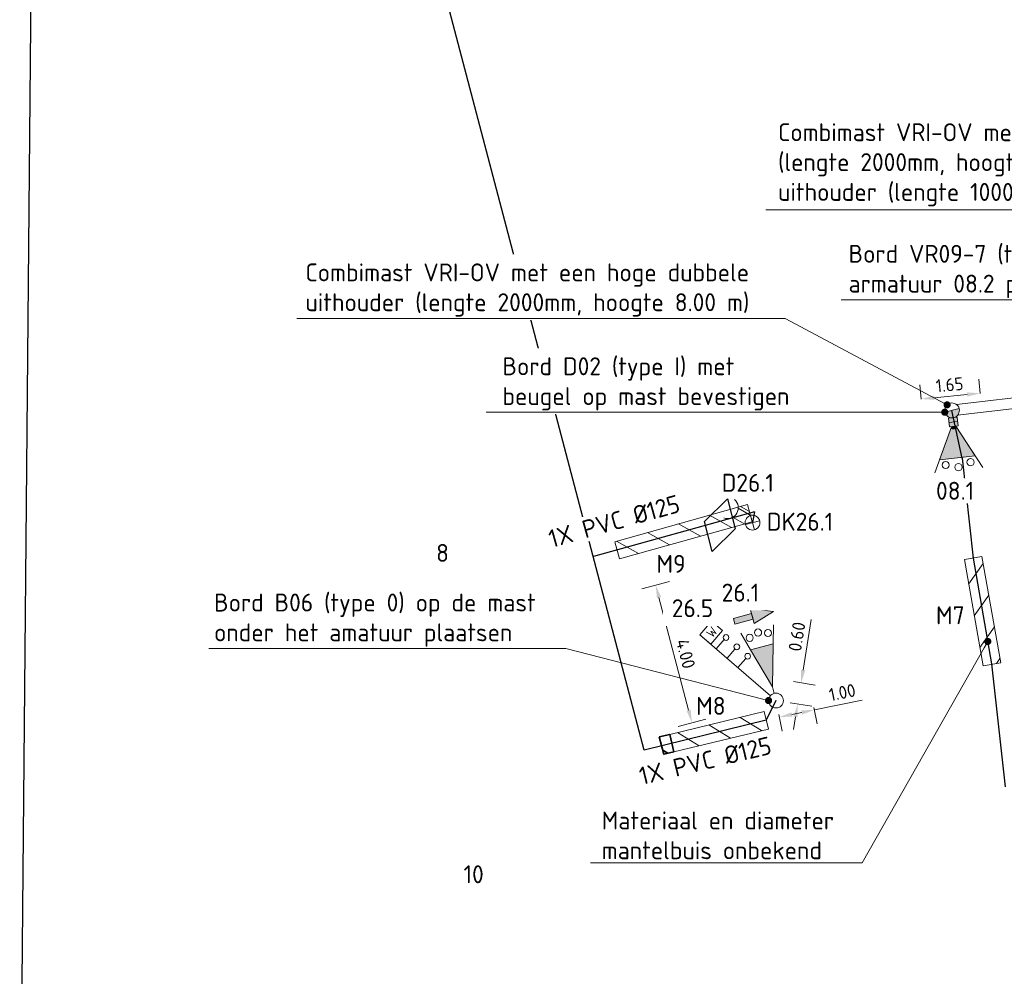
# Model space of a CAD drawing. Header units: metres. Extents: x 196669 to 197684, y 355211 to 356669.
# Tile 4 of 18: x 197027 to 197055, y 355558 to 355585. Entities that reach past the tile are written whole.
import ezdxf
from ezdxf import colors
from ezdxf.entities.mleader import LeaderData, LeaderLine
from ezdxf.enums import TextEntityAlignment as Align
from ezdxf.math import Vec2, Vec3

# ---------------------------------------------------------------- set-up
doc = ezdxf.new("R2010")
doc.units = ezdxf.units.M
doc.layers.get('Defpoints').update_dxf_attribs({"color": 151})
for name, color, linetype, lineweight in [('B-WE-KL-MANTELBUIS-G', 104, 'Continuous', 18), ('B-WE-KL-MANTELBUIS-T25', 7, 'Continuous', 18), ('B-WE-KL-MANTELBUIS_NUMMERING-T25', 104, 'Continuous', 18), ('B-WE-OG-BEBOUWING_HUISNUMMER-T35', 252, 'Continuous', 9), ('N-WE-KL-MANTELBUIS_VERLENGEN-G', 30, 'Continuous', 35), ('N-WE-KL-VRI_KABEL-G', 30, 'Continuous', 30), ('N-WE-VW-VRI-ONTRUIMINGSTIJDEN_OTTO-G', 7, 'Continuous', 25), ('N-WE-VW-VRI-SYMBOOL-G', 7, 'Continuous', 13), ('N-WE-VW-VRI-T25', 7, 'Continuous', 20), ('N-WE-VW-VRI_DETECTIELUS-G', 3, 'Continuous', 30), ('N-WE-VW-VRI_DETECTIELUS-T25', 7, 'Continuous', 30)]:
    doc.layers.add(name, color=color, linetype=linetype, lineweight=lineweight)
doc.styles.add('ISO', font='ISO.shx')
doc.styles.add('NLCS-ISO-M200-T18', font='NLCS-ISO.ttf', dxfattribs={"height": 0.36})
doc.styles.add('NLCS-ISO-M200-T25', font='NLCS-ISO.ttf', dxfattribs={"height": 0.5})
doc.dimstyles.new('NLCS-M200-T18-PIJL_L2_H1', dxfattribs={"dimscale": 0.2, "dimtxt": 2.5, "dimasz": 1.8, "dimexe": 2, "dimexo": 2, "dimgap": 0.7, "dimtad": 1, "dimzin": 0, "dimdsep": 46, "dimtxsty": 'NLCS-ISO-M200-T18', "dimcen": 0, "dimdle": 2, "dimclrd": 256, "dimclre": 256, "dimclrt": 256, "dimadec": 1, "dimazin": 0, "dimtfac": 1, "dimtdec": 3, "dimtofl": 0, "dimtmove": 0, "dimatfit": 3, "dimfxl": 2, "dimfxlon": 1, "dimtfillclr": 256, "dimtolj": 1, "dimtzin": 0, "dimlwd": -1, "dimlwe": -1, "dimarcsym": 0})

# ---------------------------------------------------------------- blocks, each defined once
blk = doc.blocks.new('Mast met drukknop_1')
at = {"layer": 'N-WE-VW-VRI-SYMBOOL-G'}
for p, q in [((-0.146, -0.146), (0.146, 0.146)), ((-0.146, 0.146), (0.146, -0.146)), ((0.142, 0.15), (0.556, 0.15)), ((0.143, -0.15), (0.548, -0.15))]:
    blk.add_line(p, q, dxfattribs=at)
blk.add_circle((0, 0), 0.207, dxfattribs=at)
blk.add_arc((0.818, -0.007), 0.306, 101.0944, 258.9056, dxfattribs=at)
blk = doc.blocks.new('*U94')
at = {"layer": 'N-WE-VW-VRI-SYMBOOL-G'}
for p, q in [((-1.323, 0.25), (1.277, 0.25)), ((-0.123, 0.25), (-0.123, -0.09)), ((0.277, 0.25), (0.277, -0.09)), ((0.677, 0.25), (0.677, -0.09))]:
    blk.add_line(p, q, dxfattribs=at)
at = {"layer": 'N-WE-VW-VRI-SYMBOOL-G', "flags": 128}
blk.add_lwpolyline([(0.877, -0.25), (1.277, -0.25), (1.277, 0.25), (0.877, 0.25)], close=True, dxfattribs=at)
at = {"layer": 'N-WE-VW-VRI-SYMBOOL-G'}
for centre in [(-0.123, -0.17), (0.277, -0.17), (0.677, -0.17)]:
    blk.add_circle(centre, 0.08, dxfattribs=at)
at = {"layer": 'N-WE-VW-VRI-SYMBOOL-G', "style": 'ISO'}
blk.add_text('W', height=0.25, rotation=270, dxfattribs=at).set_placement((0.948, 0.1))
blk = doc.blocks.new('Lantaarn 3 x 200 mm LED2 met fietssjabloon_1')
at = {"layer": 'N-WE-VW-VRI-SYMBOOL-G'}
for p, q in [((1.343, 0.331), (1.859, 0.469)), ((0.186, 0), (0, 0)), ((1.343, -0.331), (1.859, -0.469))]:
    blk.add_line(p, q, dxfattribs=at)
at = {"layer": 'N-WE-VW-VRI-SYMBOOL-G', "flags": 128}
blk.add_lwpolyline([(0.186, 0), (1.343, 0.331), (1.343, -0.331)], close=True, dxfattribs=at)
at = {"layer": 'N-WE-VW-VRI-SYMBOOL-G'}
for centre in [(1.674, 0.265), (1.757, 0), (1.674, -0.265)]:
    blk.add_circle(centre, 0.1, dxfattribs=at)
blk.add_solid([(0.186, 0), (1.343, 0.331), (1.343, -0.331)], dxfattribs=at)
blk = doc.blocks.new('A$Ce4ad6665')
at = {"layer": 'N-WE-VW-VRI-SYMBOOL-G'}
for p, q in [((0.09, 0.564), (0.09, 0.041)), ((-0.008, -0.564), (0.227, 0.041)), ((0.227, 0.041), (0.09, 0.041)), ((0.227, 0.041), (0.09, 0.041))]:
    blk.add_line(p, q, dxfattribs=at)
at = {"layer": 'N-WE-VW-VRI-SYMBOOL-G', "flags": 128}
for points in [[(0.09, 0.564), (-0.075, 0.564), (-0.075, 0.041), (0.09, 0.041)], [(-0.192, 0.041), (-0.008, -0.564), (0.227, 0.041)]]:
    blk.add_lwpolyline(points, close=True, dxfattribs=at)
at = {"layer": 'N-WE-VW-VRI-SYMBOOL-G'}
blk.add_solid([(0.09, 0.564), (-0.075, 0.564), (0.09, 0.041), (-0.075, 0.041)], dxfattribs=at)
at = {"layer": 'N-WE-VW-VRI-SYMBOOL-G', "extrusion": (0, 0, -1)}
blk.add_solid([(0.192, 0.041), (0.008, -0.564), (-0.227, 0.041)], dxfattribs=at)
blk = doc.blocks.new('_Dot')
at = {"color": 0, "linetype": 'ByBlock', "lineweight": -2}
blk.add_line((-0.5, 0), (-1, 0), dxfattribs=at)
at = {"color": 0, "linetype": 'ByBlock', "const_width": 0.5}
blk.add_lwpolyline([(-0.25, 0, 1), (0.25, 0, 1)], format="xyb", close=True, dxfattribs=at)
blk = doc.blocks.new('*D102')
at = {"layer": 'Defpoints', "color": 0, "transparency": 16777216}
for p in [(197049.526, 355565.751), (197048.546, 355565.55), (197049.62, 355565.29)]:
    blk.add_point(p, dxfattribs=at)
at = {"layer": 'N-WE-VW-VRI-T25', "transparency": 16777216}
for p, q in [((197049.62, 355565.29), (197050.952, 355565.563)), ((197048.626, 355565.158), (197048.721, 355564.697)), ((197048.993, 355565.161), (197049.267, 355565.218)), ((197049.606, 355565.359), (197049.7, 355564.898))]:
    blk.add_line(p, q, dxfattribs=at)
for points in [[(197048.981, 355565.22), (197049.005, 355565.103), (197048.64, 355565.089)], [(197049.255, 355565.276), (197049.279, 355565.159), (197049.62, 355565.29)]]:
    blk.add_solid(points, dxfattribs=at)
at = {"layer": 'N-WE-VW-VRI-T25', "transparency": 16777216, "insert": (197050.398, 355565.776), "char_height": 0.36, "attachment_point": 5, "rotation": 11.5924, "style": 'NLCS-ISO-M200-T18', "bg_fill": 3, "box_fill_scale": 1.1, "bg_fill_color": 256, "bg_fill_true_color": 13158600, "bg_fill_transparency": 0}
blk.add_mtext('\\A1;1.00', dxfattribs=at)
blk = doc.blocks.new('*D97')
at = {"layer": 'Defpoints', "color": 0, "transparency": 16777216}
for p in [(197048.641, 355566.142), (197049.248, 355566.045), (197048.546, 355565.55)]:
    blk.add_point(p, dxfattribs=at)
at = {"layer": 'N-WE-VW-VRI-T25', "transparency": 16777216}
for p, q in [((197049.305, 355566.4), (197049.533, 355567.814)), ((197049.036, 355566.079), (197049.643, 355565.981)), ((197048.941, 355565.487), (197049.548, 355565.389)), ((197049.095, 355565.097), (197049.038, 355564.742))]:
    blk.add_line(p, q, dxfattribs=at)
for points in [[(197049.246, 355566.41), (197049.364, 355566.391), (197049.248, 355566.045)], [(197049.036, 355565.107), (197049.155, 355565.087), (197049.153, 355565.452)]]:
    blk.add_solid(points, dxfattribs=at)
at = {"layer": 'N-WE-VW-VRI-T25', "transparency": 16777216, "insert": (197049.132, 355567.336), "char_height": 0.36, "attachment_point": 5, "rotation": 80.8602, "style": 'NLCS-ISO-M200-T18', "bg_fill": 3, "box_fill_scale": 1.1, "bg_fill_color": 256, "bg_fill_true_color": 13158600, "bg_fill_transparency": 0}
blk.add_mtext('\\A1;0.60', dxfattribs=at)
blk = doc.blocks.new('Lantaarn 3 x 200 mm LED2 zonder achtergrondschild (gemotoriseerd verkeer)_1')
at = {"layer": 'N-WE-VW-VRI-SYMBOOL-G', "linetype": 'Continuous'}
h = blk.add_hatch(color=256, dxfattribs=at)
h.paths.add_polyline_path([(0.245, -0.123), (0, -0.123), (0, 0.123), (0.245, 0.123)])
h.paths.add_polyline_path([(0.301, 0.089, -0.116434), (0.323, 0, -0.116434), (0.301, -0.089), (1.123, -0.5), (1.123, 0.5)])
blk.add_hatch(color=256, dxfattribs=at).paths.add_polyline_path([(0.323, 0, 0.116434), (0.301, 0.089), (0.245, 0.061), (0.245, -0.061), (0.301, -0.089, 0.116434)])
at = {"layer": 'N-WE-VW-VRI-SYMBOOL-G'}
for p, q in [((0.245, 0.061), (1.473, 0.675)), ((1.123, 0.5), (0.245, 0.061)), ((1.123, 0.5), (1.123, -0.5)), ((1.123, 0), (1.123, 0.5)), ((0.123, -0.123), (0.123, 0.123)), ((1.473, -0.675), (0.245, -0.061)), ((1.123, -0.5), (0.245, -0.061)), ((1.123, 0), (1.123, -0.5))]:
    blk.add_line(p, q, dxfattribs=at)
for centre in [(1.288, 0.35), (1.388, 0), (1.288, -0.35)]:
    blk.add_circle(centre, 0.1, dxfattribs=at)
blk.add_3dface([(0, 0.123), (0, -0.123), (0.245, -0.123), (0.245, 0.123)], dxfattribs=at)
blk = doc.blocks.new('*D115')
at = {"layer": 'Defpoints', "color": 0, "transparency": 16777216}
for p in [(197047.534, 355569.394), (197045.186, 355568.776), (197048.546, 355565.55)]:
    blk.add_point(p, dxfattribs=at)
at = {"layer": 'N-WE-VW-VRI-T25', "transparency": 16777216}
for p, q in [((197045.573, 355568.878), (197044.799, 355568.674)), ((197046.106, 355565.28), (197045.278, 355568.428)), ((197046.585, 355565.034), (197045.811, 355564.83))]:
    blk.add_line(p, q, dxfattribs=at)
for points in [[(197045.336, 355568.443), (197045.22, 355568.413), (197045.186, 355568.776)], [(197046.164, 355565.295), (197046.048, 355565.265), (197046.198, 355564.932)]]:
    blk.add_solid(points, dxfattribs=at)
at = {"layer": 'N-WE-VW-VRI-T25', "transparency": 16777216, "insert": (197046.022, 355566.857), "char_height": 0.36, "attachment_point": 5, "rotation": 284.748, "style": 'NLCS-ISO-M200-T18', "bg_fill": 3, "box_fill_scale": 1.1, "bg_fill_color": 256, "bg_fill_true_color": 13158600, "bg_fill_transparency": 0}
blk.add_mtext('\\A1;4.00', dxfattribs=at)
blk = doc.blocks.new('Combinatiemast openbare verlichting_2')
at = {"layer": 'N-WE-VW-VRI-SYMBOOL-G', "linetype": 'Continuous'}
blk.add_hatch(color=256, dxfattribs=at).paths.add_polyline_path([(-0.207, 0, 1), (0.207, 0)])
at = {"layer": 'N-WE-VW-VRI-SYMBOOL-G'}
blk.add_line((-0.207, 0), (0.207, 0), dxfattribs=at)
for start, end in [(360, 180), (180, 360)]:
    blk.add_arc((0, 0), 0.207, start, end, dxfattribs=at)
blk = doc.blocks.new('*D852')
at = {"layer": 'Defpoints', "color": 0, "transparency": 16777216}
for p in [(197052.606, 355573.973), (197054.287, 355573.73), (197052.644, 355573.572)]:
    blk.add_point(p, dxfattribs=at)
at = {"layer": 'N-WE-VW-VRI-T25', "transparency": 16777216}
for p, q in [((197054.249, 355574.128), (197054.21, 355574.529)), ((197052.606, 355573.97), (197052.567, 355574.371)), ((197053.89, 355574.096), (197052.964, 355574.007))]:
    blk.add_line(p, q, dxfattribs=at)
for points in [[(197052.958, 355574.067), (197052.97, 355573.947), (197052.606, 355573.973)], [(197053.884, 355574.156), (197053.896, 355574.037), (197054.249, 355574.131)]]:
    blk.add_solid(points, dxfattribs=at)
at = {"layer": 'N-WE-VW-VRI-T25', "transparency": 16777216, "insert": (197053.397, 355574.37), "char_height": 0.36, "attachment_point": 5, "rotation": 5.5003, "style": 'NLCS-ISO-M200-T18', "bg_fill": 3, "box_fill_scale": 1.1, "bg_fill_color": 256, "bg_fill_true_color": 13158600, "bg_fill_transparency": 0}
blk.add_mtext('\\A1;1.65', dxfattribs=at)
blk = doc.blocks.new('Universeelmast_1')
at = {"layer": 'N-WE-VW-VRI-SYMBOOL-G'}
blk.add_circle((0, 0), 0.207, dxfattribs=at)

msp = doc.modelspace()

# ---------------------------------------------------------------- hatches: boundary and pattern name
at = {"layer": 'B-WE-KL-MANTELBUIS-G'}
h = msp.add_hatch(dxfattribs=at)
h.set_pattern_fill('ANSI31', color=256, scale=0.2, angle=285.64281975)
h.paths.add_polyline_path([(197044.044, 355569.986), (197047.751, 355571.024), (197047.885, 355570.542), (197044.178, 355569.504)])
h = msp.add_hatch(dxfattribs=at)
h.set_pattern_fill('ANSI31', color=256, scale=0.2, angle=10.0068771)
h.paths.add_polyline_path([(197053.809, 355569.485), (197054.301, 355569.571), (197054.824, 355566.607), (197054.332, 355566.521)])
h = msp.add_hatch(dxfattribs=at)
h.set_pattern_fill('ANSI31', color=256, scale=0.2, angle=283.5419092)
h.paths.add_polyline_path([(197045.697, 355564.12), (197048.333, 355564.755), (197048.216, 355565.241), (197045.579, 355564.606)])

# ---------------------------------------------------------------- linework, layer by layer
at = {"layer": 'B-WE-KL-MANTELBUIS-G', "flags": 128}
for points in [[(197044.044, 355569.986), (197047.751, 355571.024), (197047.885, 355570.542), (197044.178, 355569.504)], [(197053.809, 355569.485), (197054.301, 355569.571), (197054.824, 355566.607), (197054.332, 355566.521)], [(197045.697, 355564.12), (197048.333, 355564.755), (197048.216, 355565.241), (197045.579, 355564.606)]]:
    msp.add_lwpolyline(points, close=True, dxfattribs=at)
at = {"layer": 'N-WE-KL-VRI_KABEL-G'}
for p, q in [((197053.744, 355572.317), (197054.055, 355569.528)), ((197047.942, 355570.82), (197043.445, 355569.569)), ((197054.055, 355569.528), (197054.563, 355566.58)), ((197054.563, 355566.58), (197054.946, 355563.145))]:
    msp.add_line(p, q, dxfattribs=at)
at = {"layer": 'N-WE-KL-VRI_KABEL-G', "flags": 128}
msp.add_lwpolyline([(197048.546, 355565.55), (197048.275, 355564.998), (197044.868, 355564.162), (197036.058, 355597.631, -0.00052), (197035.952, 355598.035, -0.00052)], format="xyb", dxfattribs=at)
for points in [[(197053.744, 355572.317), (197053.464, 355573.653)], [(197047.942, 355570.82), (197047.891, 355570.52)]]:
    msp.add_lwpolyline(points, dxfattribs=at)
at = {"layer": 'N-WE-VW-VRI-ONTRUIMINGSTIJDEN_OTTO-G', "color": 254}
msp.add_lwpolyline([(197027.418, 355551.501), (197097.19, 355551.501), (197097.807, 355619.396), (197028.035, 355619.396)], close=True, dxfattribs=at)
at = {"layer": 'N-WE-VW-VRI-SYMBOOL-G', "flags": 128}
msp.add_lwpolyline([(197053.588, 355573.818), (197060.774, 355574.655), (197060.808, 355574.357), (197053.622, 355573.52)], dxfattribs=at)
at = {"layer": 'N-WE-VW-VRI_DETECTIELUS-G', "flags": 128}
msp.add_lwpolyline([(197046.768, 355569.71), (197046.548, 355570.547), (197047.191, 355571.185), (197047.411, 355570.347)], close=True, dxfattribs=at)

# ---------------------------------------------------------------- block references
at = {"rotation": 104.745245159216}
msp.add_blockref('A$Ce4ad6665', (197047.927, 355567.902), dxfattribs=at)
at = {"layer": 'N-WE-VW-VRI-SYMBOOL-G'}
for name, p, rotation in [('Combinatiemast openbare verlichting_2', (197053.464, 355573.653), 13.89038483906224), ('Lantaarn 3 x 200 mm LED2 zonder achtergrondschild (gemotoriseerd verkeer)_1', (197053.487, 355573.447), 276.5760306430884), ('Mast met drukknop_1', (197047.891, 355570.52), 149.6978145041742), ('*U94', (197047.552, 355566.74), 139.1630520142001), ('Lantaarn 3 x 200 mm LED2 met fietssjabloon_1', (197048.493, 355565.75), 104.7452451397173)]:
    msp.add_blockref(name, p, dxfattribs=dict(at, rotation=rotation))

# ---------------------------------------------------------------- texts
at = {"layer": 'B-WE-OG-BEBOUWING_HUISNUMMER-T35', "style": 'NLCS-ISO-M200-T25'}
for s, p in [('8', (197039.231, 355569.674)), ('10', (197040.1, 355560.699))]:
    msp.add_text(s, height=0.5, dxfattribs=at).set_placement(p, align=Align.MIDDLE)

# ---------------------------------------------------------------- next in the draw order: texts
at = {"layer": 'B-WE-KL-MANTELBUIS-T25', "char_height": 0.5, "attachment_point": 1, "style": 'NLCS-ISO-M200-T25', "bg_fill": 3, "box_fill_scale": 1.2, "bg_fill_color": 256, "bg_fill_transparency": 0}
for insert, width, rotation in [((197042.145, 355570.292), 3.84223, 15.6428), ((197044.68, 355563.674), 3.87256, 13.5419)]:
    msp.add_mtext('1X PVC %%C125', dxfattribs=dict(at, insert=insert, width=width, rotation=rotation))
at = {"layer": 'B-WE-KL-MANTELBUIS_NUMMERING-T25', "char_height": 0.5, "width": 0.64381, "attachment_point": 1, "style": 'NLCS-ISO-M200-T25', "bg_fill": 3, "box_fill_scale": 1.2, "bg_fill_color": 256, "bg_fill_transparency": 0}
for s, insert in [('M9', (197045.206, 355569.617)), ('M7', (197053.017, 355568.181)), ('M8', (197046.315, 355565.651))]:
    msp.add_mtext(s, dxfattribs=dict(at, insert=insert))
at = {"layer": 'N-WE-VW-VRI-T25', "char_height": 0.5, "attachment_point": 2, "style": 'NLCS-ISO-M200-T25', "bg_fill": 3, "box_fill_scale": 1.2, "bg_fill_color": 256, "bg_fill_transparency": 0}
for s, insert in [('08.1', (197053.55, 355571.659)), ('DK26.1', (197049.219, 355570.794))]:
    msp.add_mtext(s, dxfattribs=dict(at, insert=insert))
at = {"layer": 'N-WE-VW-VRI-T25', "insert": (197047.554, 355568.815), "char_height": 0.5, "attachment_point": 2, "style": 'NLCS-ISO-M200-T25', "bg_fill": 2}
msp.add_mtext('26.1', dxfattribs=at)
at = {"layer": 'N-WE-VW-VRI_DETECTIELUS-T25', "insert": (197047.76, 355571.882), "char_height": 0.5, "attachment_point": 2, "style": 'NLCS-ISO-M200-T25', "bg_fill": 3, "box_fill_scale": 1.2, "bg_fill_color": 256, "bg_fill_transparency": 0}
msp.add_mtext('D26.1', dxfattribs=at)

# ---------------------------------------------------------------- next in the draw order: dimensions: what is measured, and where the dimension line sits
at = {"layer": 'N-WE-VW-VRI-T25'}
for base, p1, p2, angle, picture, middle in [((197052.606, 355573.973), (197054.287, 355573.73), (197052.644, 355573.572), 185.5003, '*D852', (197053.427, 355574.052)), ((197049.62, 355565.29), (197048.546, 355565.55), (197049.526, 355565.751), 11.5924, '*D102', (197050.463, 355565.463))]:
    dim = msp.add_linear_dim(base=base, p1=p1, p2=p2, angle=angle, dimstyle='NLCS-M200-T18-PIJL_L2_H1', override={"dimtfill": 1}, dxfattribs=at)
    dim.commit()
    dim.dimension.update_dxf_attribs({"geometry": picture, "text_midpoint": middle, "dimtype": 161})

# ---------------------------------------------------------------- next in the draw order: leaders
ml = msp.add_multileader_mtext('Standard', dxfattribs=at)
ml.set_content('Combimast VRI-OV met een hoge uithouder (lengte 2000mm, hoogte 8.00 m) en een lage uithouder (lengte 1000mm, hoogte 5.00 m)', color=256, style='NLCS-ISO-M200-T25')
ml.set_leader_properties(color=256, linetype='ByLayer', lineweight=-1)
ml.set_arrow_properties(name='DOT')
ml.build(insert=Vec2(0, 0))
ml.multileader.update_dxf_attribs({"text_left_attachment_type": 5, "text_right_attachment_type": 5, "dogleg_length": 0.5, "arrow_head_size": 0.2})
ctx = ml.context
ctx.base_point, ctx.char_height, ctx.arrow_head_size, ctx.landing_gap_size, ctx.plane_origin, ctx.plane_x_axis, ctx.plane_y_axis = Vec3(197048.423, 355579.255), 0.5, 0.2, 0.18, Vec3(197061.346, 355592.542), Vec3(1, -0.000151), Vec3(0.000151, 1)
ctx.left_attachment, ctx.right_attachment = 5, 5
notes = []
notes.append((ctx, [(0, (1, 1, 0), (197062.758, 355579.253), (-1, 0.000151), 0.5, [(2, [(197069.058, 355574.912)], 0, [])])]))
ctx.mtext.insert, ctx.mtext.text_direction, ctx.mtext.rotation, ctx.mtext.width, ctx.mtext.defined_height, ctx.mtext.flow_direction = Vec3(197048.604, 355581.671), Vec3(1, -0.000151), 6.283034, 13.67563, 0.659, 5
ctx.mtext.has_bg_fill, ctx.mtext.bg_color, ctx.mtext.bg_scale_factor, ctx.mtext.bg_transparency, ctx.mtext.use_window_bg_color = 1, -1023410167, 1.5, 0, 1
for ctx, leaders in notes:
    for number, flags, end, landing, length, lines in leaders:
        leader = LeaderData()
        leader.index, (leader.has_last_leader_line, leader.has_dogleg_vector, leader.attachment_direction) = number, flags
        leader.last_leader_point, leader.dogleg_vector, leader.dogleg_length = Vec3(end), Vec3(landing), length
        for number, points, colour, breaks in lines:
            line = LeaderLine()
            line.index, line.vertices, line.color, line.breaks = number, Vec3.list(points), colors.encode_raw_color(colour), breaks
            leader.lines.append(line)
        ctx.leaders.append(leader)

# ---------------------------------------------------------------- next in the draw order: dimensions: what is measured, and where the dimension line sits
dim = msp.add_linear_dim(base=(197049.248, 355566.045), p1=(197048.546, 355565.55), p2=(197048.641, 355566.142), angle=80.8602, dimstyle='NLCS-M200-T18-PIJL_L2_H1', override={"dimtfill": 1}, dxfattribs=at)
dim.commit()
dim.dimension.update_dxf_attribs({"geometry": '*D97', "text_midpoint": (197049.447, 355567.285), "dimtype": 161})

# ---------------------------------------------------------------- next in the draw order: leaders
ml = msp.add_multileader_mtext('Standard', dxfattribs=at)
ml.set_content('Bord VR09-7 (type II) naast armatuur 08.2 plaatsen', color=256, style='NLCS-ISO-M200-T25')
ml.set_leader_properties(color=256, linetype='ByLayer', lineweight=-1)
ml.set_arrow_properties(name='DOT')
ml.build(insert=Vec2(0, 0))
ml.multileader.update_dxf_attribs({"text_left_attachment_type": 5, "text_right_attachment_type": 5, "dogleg_length": 0.5, "arrow_head_size": 0.2})
ctx = ml.context
ctx.base_point, ctx.char_height, ctx.arrow_head_size, ctx.landing_gap_size, ctx.plane_origin, ctx.plane_x_axis, ctx.plane_y_axis = Vec3(197050.394, 355576.742), 0.5, 0.2, 0.18, Vec3(197054.732, 355596.305), Vec3(1, 0.000151), Vec3(-0.000151, 1)
ctx.left_attachment, ctx.right_attachment = 5, 5
notes = []
notes.append((ctx, [(1, (1, 1, 0), (197059.754, 355576.744), (-1, -0.000151), 0.5, [(2, [(197060.065, 355574.27)], 0, [])])]))
ctx.mtext.insert, ctx.mtext.text_direction, ctx.mtext.rotation, ctx.mtext.width, ctx.mtext.defined_height, ctx.mtext.flow_direction = Vec3(197050.574, 355578.276), Vec3(1, 0.000151), 0.000151, 8.61696, 0.659, 5
ctx.mtext.has_bg_fill, ctx.mtext.bg_color, ctx.mtext.bg_scale_factor, ctx.mtext.bg_transparency, ctx.mtext.use_window_bg_color = 1, -1023410167, 1.5, 0, 1
for ctx, leaders in notes:
    for number, flags, end, landing, length, lines in leaders:
        leader = LeaderData()
        leader.index, (leader.has_last_leader_line, leader.has_dogleg_vector, leader.attachment_direction) = number, flags
        leader.last_leader_point, leader.dogleg_vector, leader.dogleg_length = Vec3(end), Vec3(landing), length
        for number, points, colour, breaks in lines:
            line = LeaderLine()
            line.index, line.vertices, line.color, line.breaks = number, Vec3.list(points), colors.encode_raw_color(colour), breaks
            leader.lines.append(line)
        ctx.leaders.append(leader)

# ---------------------------------------------------------------- next in the draw order: dimensions: what is measured, and where the dimension line sits
dim = msp.add_linear_dim(base=(197045.186, 355568.776), p1=(197048.546, 355565.55), p2=(197047.534, 355569.394), angle=104.748, text='4.00', dimstyle='NLCS-M200-T18-PIJL_L2_H1', override={"dimtfill": 1}, dxfattribs=at)
dim.commit()
dim.dimension.update_dxf_attribs({"geometry": '*D115', "text_midpoint": (197045.713, 355566.775), "dimtype": 161})

# ---------------------------------------------------------------- next in the draw order: leaders
ml = msp.add_multileader_mtext('Standard', dxfattribs=at)
ml.set_content('Bord D02 (type I) met beugel op mast bevestigen', color=256, style='NLCS-ISO-M200-T25')
ml.set_leader_properties(color=256, linetype='ByLayer', lineweight=-1)
ml.set_arrow_properties(name='DOT')
ml.build(insert=Vec2(0, 0))
ml.multileader.update_dxf_attribs({"text_left_attachment_type": 5, "text_right_attachment_type": 5, "dogleg_length": 0.5, "arrow_head_size": 0.2})
ctx = ml.context
ctx.base_point, ctx.char_height, ctx.arrow_head_size, ctx.landing_gap_size, ctx.plane_origin, ctx.plane_x_axis, ctx.plane_y_axis = Vec3(197040.724, 355573.602), 0.5, 0.2, 0.18, Vec3(197072.03, 355583.888), Vec3(1, 0.000151), Vec3(-0.000151, 1)
ctx.left_attachment, ctx.right_attachment = 5, 5
notes = []
notes.append((ctx, [(1, (1, 1, 0), (197049.734, 355573.603), (-1, -0.000151), 0.5, [(2, [(197053.263, 355573.603)], 0, [])])]))
ctx.mtext.insert, ctx.mtext.text_direction, ctx.mtext.rotation, ctx.mtext.width, ctx.mtext.defined_height, ctx.mtext.flow_direction = Vec3(197040.904, 355575.135), Vec3(1, 0.000151), 0.000151, 8.51997, 0.659, 5
ctx.mtext.has_bg_fill, ctx.mtext.bg_color, ctx.mtext.bg_scale_factor, ctx.mtext.bg_transparency, ctx.mtext.use_window_bg_color = 1, -1023410167, 1.5, 0, 1
for ctx, leaders in notes:
    for number, flags, end, landing, length, lines in leaders:
        leader = LeaderData()
        leader.index, (leader.has_last_leader_line, leader.has_dogleg_vector, leader.attachment_direction) = number, flags
        leader.last_leader_point, leader.dogleg_vector, leader.dogleg_length = Vec3(end), Vec3(landing), length
        for number, points, colour, breaks in lines:
            line = LeaderLine()
            line.index, line.vertices, line.color, line.breaks = number, Vec3.list(points), colors.encode_raw_color(colour), breaks
            leader.lines.append(line)
        ctx.leaders.append(leader)

# ---------------------------------------------------------------- next in the draw order: texts
at = {"layer": 'N-WE-VW-VRI-T25', "insert": (197046.215, 355568.379), "char_height": 0.5, "attachment_point": 2, "style": 'NLCS-ISO-M200-T25', "bg_fill": 2}
msp.add_mtext('26.5', dxfattribs=at)

# ---------------------------------------------------------------- next in the draw order: leaders
at = {"layer": 'N-WE-VW-VRI-T25'}
ml = msp.add_multileader_mtext('Standard', dxfattribs=at)
ml.set_content('Combimast VRI-OV met een hoge dubbele uithouder (lengte 2000mm, hoogte 8.00 m)', color=256, style='NLCS-ISO-M200-T25')
ml.set_leader_properties(color=256, linetype='ByLayer', lineweight=-1)
ml.set_arrow_properties(name='DOT')
ml.build(insert=Vec2(0, 0))
ml.multileader.update_dxf_attribs({"text_left_attachment_type": 5, "text_right_attachment_type": 5, "dogleg_length": 0.5, "arrow_head_size": 0.2})
ctx = ml.context
ctx.base_point, ctx.char_height, ctx.arrow_head_size, ctx.landing_gap_size, ctx.plane_origin = Vec3(197035.22, 355576.224), 0.5, 0.2, 0.18, Vec3(197078.046, 355611.009)
ctx.left_attachment, ctx.right_attachment = 5, 5
notes = []
notes.append((ctx, [(1, (1, 1, 0), (197048.805, 355576.224), (-1, 0), 0.5, [(2, [(197053.327, 355573.808)], 0, [])])]))
ctx.mtext.insert, ctx.mtext.width, ctx.mtext.flow_direction = Vec3(197035.4, 355577.757), 12.83888, 5
ctx.mtext.has_bg_fill, ctx.mtext.bg_color, ctx.mtext.bg_scale_factor, ctx.mtext.bg_transparency, ctx.mtext.use_window_bg_color = 1, -1023410167, 1.5, 0, 1
ml = msp.add_multileader_mtext('Standard', dxfattribs=at)
ml.set_content('Materiaal en diameter mantelbuis onbekend ', color=256, style='NLCS-ISO-M200-T25')
ml.set_leader_properties(color=256, linetype='ByLayer', lineweight=-1)
ml.set_arrow_properties(name='DOT')
ml.build(insert=Vec2(0, 0))
ml.multileader.update_dxf_attribs({"text_left_attachment_type": 5, "text_right_attachment_type": 5, "dogleg_length": 0.5, "arrow_head_size": 0.2})
ctx = ml.context
ctx.base_point, ctx.char_height, ctx.arrow_head_size, ctx.landing_gap_size, ctx.plane_origin, ctx.plane_x_axis, ctx.plane_y_axis = Vec3(197043.497, 355561.019), 0.5, 0.2, 0.18, Vec3(197049.247, 355577.547), Vec3(1, -0.000151), Vec3(0.000151, 1)
ctx.left_attachment, ctx.right_attachment = 5, 5
notes.append((ctx, [(0, (1, 1, 0), (197050.957, 355561.018), (-1, 0.000151), 0.5, [(2, [(197054.464, 355567.201)], 0, [])])]))
ctx.mtext.insert, ctx.mtext.text_direction, ctx.mtext.rotation, ctx.mtext.width, ctx.mtext.defined_height, ctx.mtext.flow_direction = Vec3(197043.677, 355562.452), Vec3(1, -0.000151), 6.283034, 6.84188, 0.659, 5
ctx.mtext.has_bg_fill, ctx.mtext.bg_color, ctx.mtext.bg_scale_factor, ctx.mtext.bg_transparency, ctx.mtext.use_window_bg_color = 1, -1023410167, 1.5, 0, 1
for ctx, leaders in notes:
    for number, flags, end, landing, length, lines in leaders:
        leader = LeaderData()
        leader.index, (leader.has_last_leader_line, leader.has_dogleg_vector, leader.attachment_direction) = number, flags
        leader.last_leader_point, leader.dogleg_vector, leader.dogleg_length = Vec3(end), Vec3(landing), length
        for number, points, colour, breaks in lines:
            line = LeaderLine()
            line.index, line.vertices, line.color, line.breaks = number, Vec3.list(points), colors.encode_raw_color(colour), breaks
            leader.lines.append(line)
        ctx.leaders.append(leader)

# ---------------------------------------------------------------- next in the draw order: hatches: boundary and pattern name
at = {"layer": 'N-WE-KL-MANTELBUIS_VERLENGEN-G'}
h = msp.add_hatch(dxfattribs=at)
h.set_pattern_fill('ANSI31', color=256, scale=0.2, angle=283.5419092)
h.paths.add_polyline_path([(197045.287, 355564.536), (197045.414, 355564.052), (197045.697, 355564.12), (197045.579, 355564.606)])

# ---------------------------------------------------------------- next in the draw order: linework, layer by layer
at = {"layer": 'N-WE-KL-MANTELBUIS_VERLENGEN-G', "flags": 128}
msp.add_lwpolyline([(197045.287, 355564.536), (197045.414, 355564.052), (197045.697, 355564.12), (197045.579, 355564.606)], close=True, dxfattribs=at)

# ---------------------------------------------------------------- next in the draw order: leaders
at = {"layer": 'N-WE-VW-VRI-T25'}
ml = msp.add_multileader_mtext('Standard', dxfattribs=at)
ml.set_content('Bord B06 (type 0) op de mast onder het amatuur plaatsen', color=256, style='NLCS-ISO-M200-T25')
ml.set_leader_properties(color=256, linetype='ByLayer', lineweight=-1)
ml.set_arrow_properties(name='DOT')
ml.build(insert=Vec2(0, 0))
ml.multileader.update_dxf_attribs({"text_left_attachment_type": 5, "text_right_attachment_type": 5, "dogleg_length": 0.5, "arrow_head_size": 0.2})
ctx = ml.context
ctx.base_point, ctx.char_height, ctx.arrow_head_size, ctx.landing_gap_size, ctx.plane_origin, ctx.plane_x_axis, ctx.plane_y_axis = Vec3(197032.668, 355567.004), 0.5, 0.2, 0.18, Vec3(197067.272, 355575.648), Vec3(1, 0.000151), Vec3(-0.000151, 1)
ctx.left_attachment, ctx.right_attachment = 5, 5
notes = []
notes.append((ctx, [(1, (1, 1, 0), (197042.678, 355567.005), (-1, -0.000151), 0.5, [(2, [(197048.339, 355565.55)], 0, [])])]))
ctx.mtext.insert, ctx.mtext.text_direction, ctx.mtext.rotation, ctx.mtext.width, ctx.mtext.defined_height, ctx.mtext.flow_direction = Vec3(197032.848, 355568.537), Vec3(1, 0.000151), 0.000151, 9.20305, 0.659, 5
ctx.mtext.has_bg_fill, ctx.mtext.bg_color, ctx.mtext.bg_scale_factor, ctx.mtext.bg_transparency, ctx.mtext.use_window_bg_color = 1, -1023410167, 1.5, 0, 1
for ctx, leaders in notes:
    for number, flags, end, landing, length, lines in leaders:
        leader = LeaderData()
        leader.index, (leader.has_last_leader_line, leader.has_dogleg_vector, leader.attachment_direction) = number, flags
        leader.last_leader_point, leader.dogleg_vector, leader.dogleg_length = Vec3(end), Vec3(landing), length
        for number, points, colour, breaks in lines:
            line = LeaderLine()
            line.index, line.vertices, line.color, line.breaks = number, Vec3.list(points), colors.encode_raw_color(colour), breaks
            leader.lines.append(line)
        ctx.leaders.append(leader)

# ---------------------------------------------------------------- next in the draw order: block references
at = {"layer": 'N-WE-VW-VRI-SYMBOOL-G', "rotation": 358.0521942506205}
msp.add_blockref('Universeelmast_1', (197048.546, 355565.55), dxfattribs=at)

doc.saveas('drawing.dxf')
